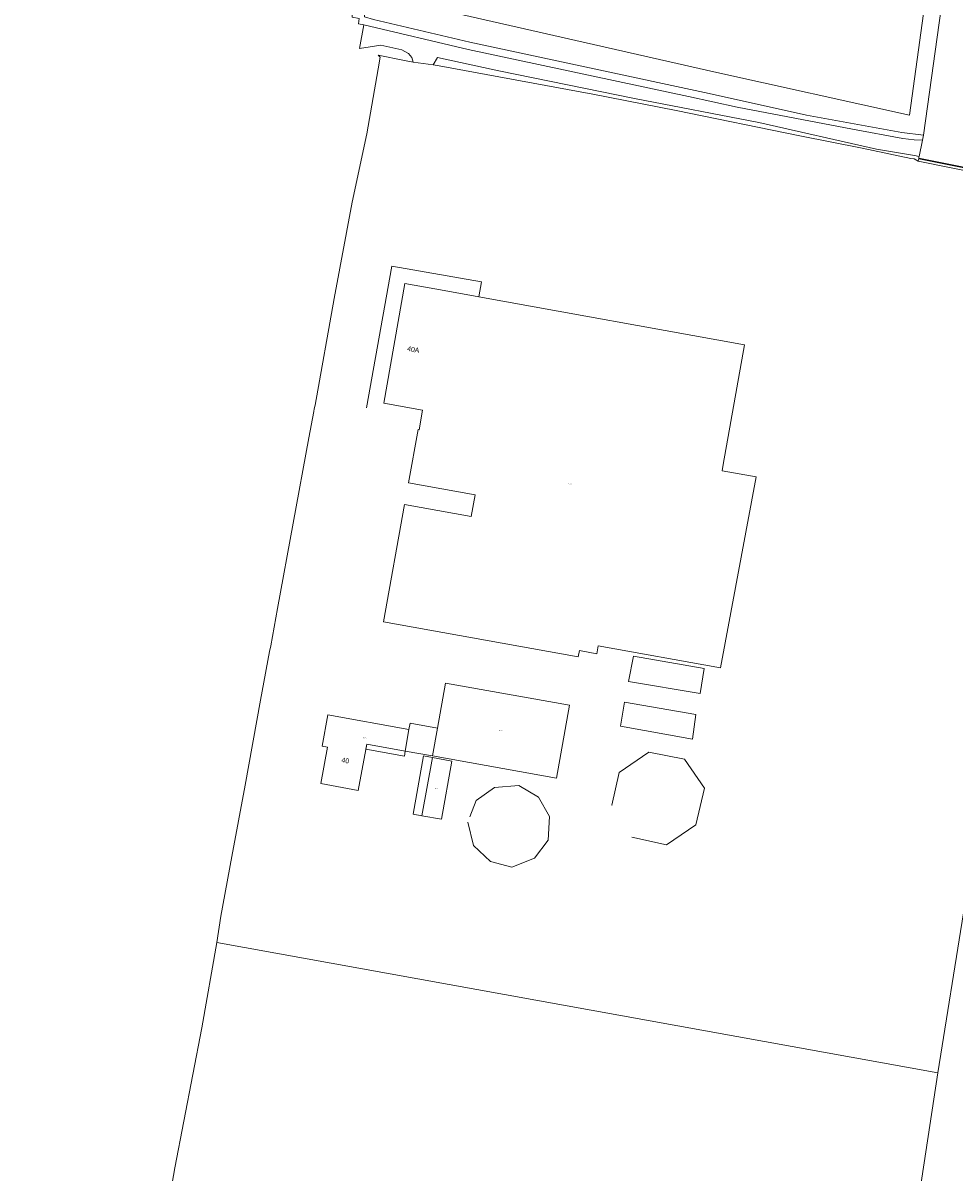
# Model space of a CAD drawing. Header units: metres. Extents: x 120324 to 133000, y 395500 to 402438.
# Tile 49 of 95: x 126096 to 126285, y 399868 to 400101. Entities that reach past the tile are written whole.
import ezdxf

# ---------------------------------------------------------------- set-up
doc = ezdxf.new("R2010")
doc.units = ezdxf.units.M
doc.linetypes.add('DGN2', pattern=[101.410184, 50.705092, -50.705092])
for name, color, linetype, lineweight, true_color in [('gg-afsc-hekwerk', 7, 'Continuous', 30, 0x00d228), ('gg-bbg-overig bouwwerk', 7, 'Continuous', 0, 0xff5000), ('gx-grn-maaiveld', 7, 'Continuous', 0, 0xb88d57), ('kenmerkpunt-x pandkandidaat', 7, 'Continuous', 0, 0xb88d57)]:
    doc.layers.add(name, color=color, linetype=linetype, lineweight=lineweight, true_color=true_color)
for name, color, linetype, lineweight in [('gg-anno-huisnummerreeks BGT', 7, 'Continuous', 13), ('gg-bbg-luifel en loopbrug', 1, 'DGN2', 0), ('gg-kntw-beschoeiing', 4, 'Continuous', 0)]:
    doc.layers.add(name, color=color, linetype=linetype, lineweight=lineweight)
doc.styles.add('StyleArial', font='arial.ttf')
doc.styles.add('Styledgn001', font='dgn001.shx')

msp = doc.modelspace()

# ---------------------------------------------------------------- linework, layer by layer
at = {"layer": 'gg-afsc-hekwerk'}
msp.add_line((126299.97, 400069.37), (126277.49, 400073.95), dxfattribs=at)
at = {"layer": 'gg-bbg-luifel en loopbrug'}
for p, q in [((126188.26, 400045.9), (126181.22, 400047.17)), ((126174.09, 399958.15), (126173.33, 399953.75)), ((126179.85, 399958.46), (126178.84, 399952.83)), ((126173.33, 399953.75), (126165.54, 399955.21)), ((126173.33, 399953.75), (126178.84, 399952.83)), ((126176.71, 399940.69), (126178.85, 399952.5))]:
    msp.add_line(p, q, dxfattribs=at)
at = {"layer": 'gg-bbg-luifel en loopbrug', "flags": 128}
for points in [[(126188.26, 400045.9), (126188.79, 400048.91), (126170.62, 400052.1), (126165.01, 400020.95), (126175.94, 400018.98)], [(126181.22, 400047.17), (126173.25, 400048.6), (126168.99, 400024.31), (126176.85, 400022.9)], [(126176.85, 400022.9), (126176.14, 400018.95), (126175.94, 400018.98)], [(126179.85, 399958.46), (126174.31, 399959.46), (126174.09, 399958.15)], [(126173.33, 399953.75), (126173.15, 399952.73), (126165.34, 399954.16), (126165.54, 399955.21)], [(126178.85, 399952.5), (126177.07, 399952.82), (126174.93, 399941.01), (126176.71, 399940.69)], [(126219.27, 399936.37), (126226.35, 399934.78), (126232.3, 399938.86), (126234.04, 399946.24), (126229.96, 399952.12), (126222.73, 399953.57), (126216.7, 399949.48), (126215.26, 399942.84), (126219.27, 399936.37)], [(126186.02, 399939.37), (126187.15, 399934.63), (126190.62, 399931.4), (126194.98, 399930.27), (126199.58, 399932.06), (126202.33, 399935.7), (126202.63, 399940.54), (126200.36, 399944.48), (126196.35, 399946.81), (126191.44, 399946.38), (126187.69, 399943.75), (126186.02, 399939.37)]]:
    msp.add_lwpolyline(points, dxfattribs=at)
at = {"layer": 'gg-bbg-overig bouwwerk', "flags": 128}
for points in [[(126233.17, 399965.48), (126233.94, 399970.55), (126219.61, 399973.05), (126218.59, 399967.93), (126233.17, 399965.48)], [(126231.58, 399956.21), (126232.29, 399961.22), (126217.82, 399963.7), (126216.99, 399958.82), (126231.58, 399956.21)]]:
    msp.add_lwpolyline(points, dxfattribs=at)
at = {"layer": 'gg-kntw-beschoeiing'}
msp.add_line((126276.59, 400073.85), (126277.38, 400073.41), dxfattribs=at)
at = {"layer": 'gg-kntw-beschoeiing', "flags": 128}
for points in [[(126180.24, 400092.69), (126211.37, 400086.99), (126228.28, 400083.67), (126253.4, 400078.55), (126266.02, 400076)], [(126266.02, 400076), (126275.92, 400073.96), (126276.59, 400073.85)]]:
    msp.add_lwpolyline(points, dxfattribs=at)
at = {"layer": 'gx-grn-maaiveld'}
for p, q in [((126178.97, 400092.89), (126174.94, 400093.49)), ((126277.56, 400074.33), (126278.24, 400077.65)), ((126278.44, 400078.64), (126278.24, 400077.65)), ((126277.38, 400073.41), (126277.49, 400073.95)), ((126277.38, 400073.41), (126299.92, 400068.8)), ((126174.09, 399958.15), (126157.62, 399961.16)), ((126176.71, 399940.69), (126180.67, 399939.97)), ((126281.35, 399888.55), (126135.13, 399914.95))]:
    msp.add_line(p, q, dxfattribs=at)
at = {"layer": 'gx-grn-maaiveld', "flags": 128}
for points in [[(126301.59, 400264.28), (126302.57, 400265.16), (126303.54, 400265.52), (126304.04, 400265.41), (126304.45, 400264.77), (126278.44, 400078.64)], [(126168.03, 400107.01), (126235.93, 400091.52), (126275.64, 400082.73), (126281.02, 400122.04), (126287.51, 400163.23), (126292.74, 400201.08), (126298.26, 400239.11), (126301.26, 400261.79), (126301.39, 400262.75)], [(126162.5, 400107.51), (126162.54, 400102.61), (126164.01, 400102.3), (126163.82, 400101.26), (126164.96, 400101)], [(126165.14, 400107.27), (126165.05, 400102.68), (126166.88, 400102.09), (126186.41, 400097.53), (126234.97, 400087.11), (126254.71, 400082.73), (126274.08, 400079.2), (126278.44, 400078.64)], [(126174.94, 400093.49), (126174.69, 400094.43), (126173.98, 400095.21), (126172.63, 400095.98), (126168.37, 400096.91), (126164.08, 400096.25), (126164.96, 400101)], [(126278.24, 400077.65), (126276.59, 400077.75), (126274.27, 400077.99), (126264.03, 400079.89), (126240.64, 400084.36), (126230.81, 400086.53), (126186.09, 400096.06), (126164.96, 400101)], [(126174.94, 400093.49), (126173.16, 400093.79), (126167.87, 400094.87), (126168.26, 400094.48), (126167.85, 400092.12), (126165.57, 400078.93), (126162.54, 400065.09), (126158.93, 400045.53), (126155.08, 400023.93), (126154.86, 400023.19), (126154.76, 400022.63), (126153.76, 400017.28), (126147.42, 399982.69), (126146.04, 399975.13), (126145.81, 399973.95), (126144.3, 399965.93), (126143.96, 399964.13), (126140.86, 399946.85), (126138.18, 399932.43), (126135.92, 399920.35), (126135.13, 399914.95)], [(126178.97, 400092.89), (126179.88, 400094.4), (126192.33, 400091.71), (126219.85, 400086.11), (126245.04, 400081.2), (126268.96, 400075.8), (126276.64, 400074.52), (126277.56, 400074.33)], [(126277.38, 400073.41), (126276.59, 400073.85), (126275.92, 400073.96), (126266.02, 400076), (126253.4, 400078.55), (126228.28, 400083.67), (126211.37, 400086.99), (126180.24, 400092.69), (126178.97, 400092.89)], [(126277.49, 400073.95), (126277.53, 400074.18), (126277.56, 400074.33)], [(126188.26, 400045.9), (126242.15, 400036.18), (126237.86, 400011.91)], [(126175.94, 400018.98), (126173.99, 400008.17), (126187.51, 400005.74), (126186.71, 400001.33), (126173.2, 400003.76), (126168.93, 399980.01), (126208.42, 399972.91), (126208.65, 399974.18), (126212.19, 399973.54), (126212.47, 399975.1), (126237.28, 399970.64), (126244.49, 400009.4), (126237.63, 400010.62), (126237.86, 400011.91)], [(126281.35, 399888.55), (126286.57, 399921), (126298.23, 399993.76)], [(126179.85, 399958.46), (126181.49, 399967.59), (126206.65, 399963.07), (126203.99, 399948.3), (126178.84, 399952.83)], [(126165.54, 399955.21), (126163.77, 399945.77), (126156.21, 399947.19), (126157.57, 399954.6), (126156.46, 399954.8), (126157.62, 399961.16)], [(126178.85, 399952.5), (126182.81, 399951.78), (126180.67, 399939.97)], [(126135.13, 399914.95), (126132.04, 399897.67), (126126.61, 399869.28), (126122.36, 399844.76), (126119.38, 399828.95), (126117.73, 399820.16), (126116.45, 399813.39), (126111.04, 399782.51), (126099.71, 399720.36), (126096.43, 399701.6), (126095.79, 399696.05), (126097.5, 399696.98), (126103.41, 399696.6)], [(126281.35, 399888.55), (126266.4, 399790.26), (126248.43, 399669.2)]]:
    msp.add_lwpolyline(points, dxfattribs=at)

# ---------------------------------------------------------------- texts
at = {"layer": 'gg-anno-huisnummerreeks BGT', "char_height": 1, "attachment_point": 8, "line_spacing_factor": 0.8, "style": 'StyleArial'}
for s, insert, rotation in [('{\\C256;40A}', (126174.88, 400034.71), 350.1), ('{\\C256;40}', (126161.1, 399951.38), 349.6)]:
    msp.add_mtext(s, dxfattribs=dict(at, insert=insert, rotation=rotation))
at = {"layer": 'kenmerkpunt-x pandkandidaat', "linetype": 'Continuous', "lineweight": 0, "char_height": 0.2, "attachment_point": 5, "line_spacing_factor": 0.8, "style": 'Styledgn001'}
for insert in [(126206.71, 400007.89), (126165.15, 399956.46), (126192.74, 399957.95), (126179.76, 399946.23)]:
    msp.add_mtext('{\\Fdgn000|c0;\\C33;PNDK}', dxfattribs=dict(at, insert=insert))

doc.saveas('drawing.dxf')
